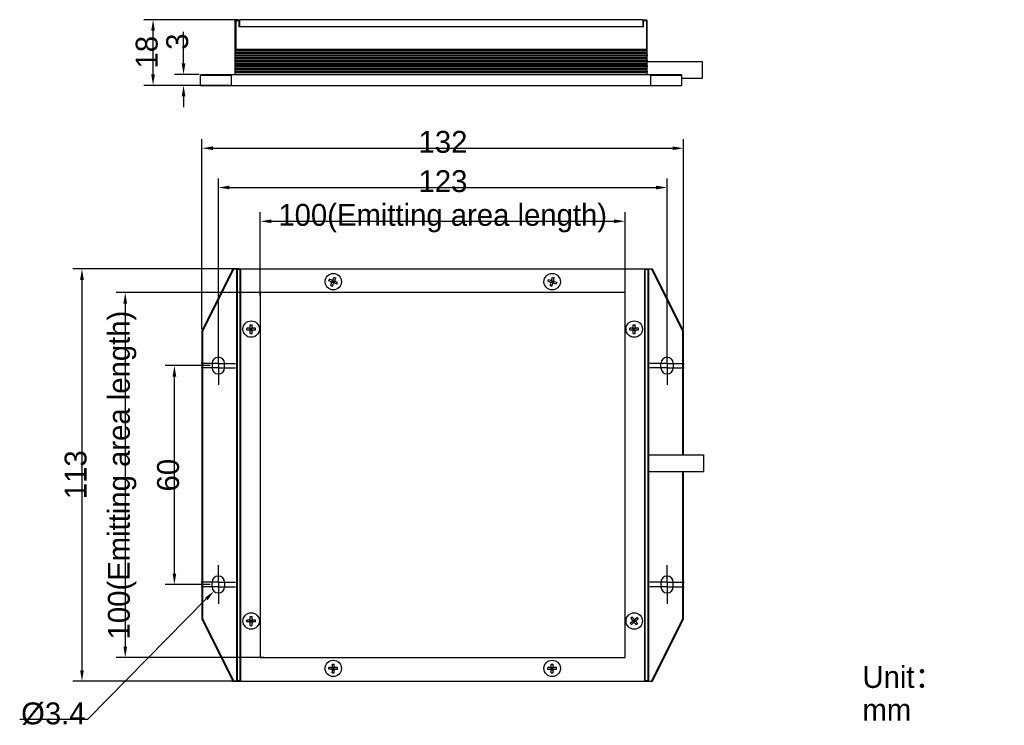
# Model space of a CAD drawing. Header units: millimetres. Extents: x 65 to 335, y 71 to 265.
import ezdxf

# ---------------------------------------------------------------- set-up
doc = ezdxf.new("R2010")
doc.units = ezdxf.units.MM
doc.header["$LTSCALE"] = 23.1
doc.header["$PDMODE"] = 3
doc.header["$PDSIZE"] = 8
doc.linetypes.add('CENTER', pattern=[0.6, 0.375, -0.075, 0.075, -0.075])
doc.layers.get('0').update_dxf_attribs({"linetype": 'CONTINUOUS'})
doc.layers.get('Defpoints').update_dxf_attribs({"linetype": 'CONTINUOUS'})
for name, color, linetype in [('00_COMPONENTS', 7, 'CONTINUOUS'), ('03_ALL_AXES', 7, 'CONTINUOUS'), ('05_ALL_CURVES', 7, 'CONTINUOUS'), ('50_ALL_DETAILS', 7, 'CONTINUOUS'), ('51__DRAFT_DIMS', 7, 'CONTINUOUS')]:
    doc.layers.add(name, color=color, linetype=linetype)
doc.styles.get("Standard").update_dxf_attribs({"font": 'simfang.ttf'})
doc.dimstyles.new('DIMSTYLE_1', dxfattribs={"dimtxt": 3, "dimasz": 3, "dimexe": 2.5, "dimexo": 0.5, "dimgap": 0.75, "dimtad": 1, "dimdsep": 46, "dimtxsty": 'STANDARD', "dimblk": '_FILLED', "dimblk1": '_FILLED', "dimblk2": '_FILLED', "dimcen": 0.09, "dimclrt": 3, "dimazin": 2, "dimtp": 0.3, "dimtm": 0.3, "dimtfac": 1, "dimtofl": 0, "dimtmove": 0, "dimatfit": 3, "dimldrblk": '_FILLED', "dimfxl": 1, "dimtolj": 1, "dimarcsym": 0})
doc.dimstyles.new('DIMSTYLE_2', dxfattribs={"dimtxt": 3, "dimasz": 3, "dimexe": 2.5, "dimexo": 0.5, "dimgap": 0.75, "dimtad": 1, "dimdsep": 46, "dimtxsty": 'STANDARD', "dimblk": '_FILLED', "dimblk1": '_FILLED', "dimblk2": '_FILLED', "dimcen": 0.09, "dimclrt": 3, "dimazin": 2, "dimtp": 0.5, "dimtm": 0.5, "dimtfac": 1, "dimtofl": 0, "dimtmove": 0, "dimatfit": 3, "dimldrblk": '_FILLED', "dimfxl": 1, "dimtolj": 1, "dimarcsym": 0})
doc.dimstyles.new('DIMSTYLE_3', dxfattribs={"dimtxt": 3, "dimasz": 3, "dimexe": 2.5, "dimexo": 0.5, "dimgap": 0.75, "dimtad": 1, "dimdsep": 46, "dimtxsty": 'STANDARD', "dimblk": '_FILLED', "dimblk1": '_FILLED', "dimblk2": '_FILLED', "dimcen": 0.09, "dimclrt": 3, "dimazin": 2, "dimtp": 0.1, "dimtm": 0.1, "dimtfac": 1, "dimtofl": 0, "dimtmove": 0, "dimatfit": 3, "dimldrblk": '_FILLED', "dimfxl": 1, "dimtolj": 1, "dimarcsym": 0})
doc.dimstyles.new('DIMSTYLE_4', dxfattribs={"dimtxt": 3, "dimasz": 3, "dimexe": 2.5, "dimexo": 0.5, "dimgap": 0.75, "dimtad": 1, "dimdsep": 46, "dimtxsty": 'STANDARD', "dimblk": '_FILLED', "dimblk1": '_FILLED', "dimblk2": '_FILLED', "dimcen": 0.09, "dimclrt": 3, "dimazin": 2, "dimtp": 0.2, "dimtm": 0.2, "dimtfac": 1, "dimtofl": 0, "dimtmove": 0, "dimatfit": 3, "dimldrblk": '_FILLED', "dimfxl": 1, "dimtolj": 1, "dimarcsym": 0})
doc.dimstyles.new('DIMSTYLE_5', dxfattribs={"dimtxt": 3, "dimasz": 3, "dimexe": 2.5, "dimexo": 0.5, "dimtad": 1, "dimdsep": 46, "dimtxsty": 'STANDARD', "dimblk": '_FILLED', "dimblk1": '_FILLED', "dimblk2": '_FILLED', "dimcen": 0.09, "dimclrt": 3, "dimazin": 2, "dimtp": 0.1, "dimtm": 0.1, "dimtfac": 1, "dimtofl": 0, "dimtmove": 0, "dimatfit": 1, "dimldrblk": '_FILLED', "dimfxl": 1, "dimtolj": 1, "dimarcsym": 0})

# ---------------------------------------------------------------- blocks, each defined once
blk = doc.blocks.new('_FILLED')
at = {"color": 0, "linetype": 'ByBlock'}
blk.add_solid([(0, 0), (-1, 0.167), (-1, -0.167)], dxfattribs=at)
blk = doc.blocks.new('*D1')
at = {"layer": '51__DRAFT_DIMS', "color": 0, "lineweight": -2}
for p, q in [((117.56, 169.91), (105.22, 169.91)), ((107.72, 112.91), (107.72, 166.91)), ((117.56, 109.91), (105.22, 109.91))]:
    blk.add_line(p, q, dxfattribs=at)
at = {"layer": 'Defpoints', "color": 0}
for p in [(107.72, 169.91), (118.06, 169.91), (118.06, 109.91)]:
    blk.add_point(p, dxfattribs=at)
at = {"layer": '51__DRAFT_DIMS', "color": 0, "linetype": 'ByBlock', "lineweight": -2, "xscale": 3, "yscale": 3, "zscale": 3}
for p, rotation in [((107.72, 169.91), 90), ((107.72, 109.91), 270)]:
    blk.add_blockref('_FILLED', p, dxfattribs=dict(at, rotation=rotation))
at = {"layer": '51__DRAFT_DIMS', "color": 3, "insert": (102.97, 139.88), "char_height": 3, "attachment_point": 2, "rotation": 90, "line_spacing_factor": 0.9}
blk.add_mtext('\\A1;\\A1;{\\fFZLanTingHei-R-GBK|b0|i0|c134|p2;\\H2x;\\C0;60}', dxfattribs=at)
blk = doc.blocks.new('*D2')
at = {"layer": '51__DRAFT_DIMS', "color": 0, "lineweight": -2}
for p, q in [((132.26, 189.91), (91.74, 189.91)), ((94.24, 186.91), (94.24, 92.91)), ((132.26, 89.91), (91.74, 89.91))]:
    blk.add_line(p, q, dxfattribs=at)
at = {"layer": 'Defpoints', "color": 0}
for p in [(132.76, 189.91), (94.24, 89.91), (132.76, 89.91)]:
    blk.add_point(p, dxfattribs=at)
at = {"layer": '51__DRAFT_DIMS', "color": 0, "linetype": 'ByBlock', "lineweight": -2, "xscale": 3, "yscale": 3, "zscale": 3}
for p, rotation in [((94.24, 189.91), 90), ((94.24, 89.91), 270)]:
    blk.add_blockref('_FILLED', p, dxfattribs=dict(at, rotation=rotation))
at = {"layer": '51__DRAFT_DIMS', "color": 3, "insert": (84.99, 139.91), "char_height": 3, "attachment_point": 2, "rotation": 90, "line_spacing_factor": 0.9}
blk.add_mtext('\\A1;\\A1;\\P{\\fFZLanTingHei-R-GBK|b0|i0|c134|p2;\\H2x;\\C0;100(\\f方正兰亭黑_GBK|b0|i0|c134|p0;\\C256;Emitting area length\\fFZLanTingHei-R-GBK|b0|i0|c134|p2;\\C0;)}', dxfattribs=at)
blk = doc.blocks.new('*D3')
at = {"layer": '51__DRAFT_DIMS', "color": 0, "lineweight": -2}
for p, q in [((125.46, 196.41), (79.88, 196.41)), ((82.38, 193.41), (82.38, 86.41)), ((125.46, 83.41), (79.88, 83.41))]:
    blk.add_line(p, q, dxfattribs=at)
at = {"layer": 'Defpoints', "color": 0}
for p in [(125.96, 196.41), (82.38, 83.41), (125.96, 83.41)]:
    blk.add_point(p, dxfattribs=at)
at = {"layer": '51__DRAFT_DIMS', "color": 0, "linetype": 'ByBlock', "lineweight": -2, "xscale": 3, "yscale": 3, "zscale": 3}
for p, rotation in [((82.38, 196.41), 90), ((82.38, 83.41), 270)]:
    blk.add_blockref('_FILLED', p, dxfattribs=dict(at, rotation=rotation))
at = {"layer": '51__DRAFT_DIMS', "color": 3, "insert": (77.63, 139.99), "char_height": 3, "attachment_point": 2, "rotation": 90, "line_spacing_factor": 0.9}
blk.add_mtext('\\A1;\\A1;{\\fFZLanTingHei-R-GBK|b0|i0|c134|p2;\\H2x;\\C0;113}', dxfattribs=at)
blk = doc.blocks.new('*D4')
at = {"layer": '51__DRAFT_DIMS', "color": 0, "lineweight": -2}
for p, q in [((131.26, 188.91), (131.26, 211.97)), ((231.26, 188.91), (231.26, 211.97)), ((134.26, 209.47), (228.26, 209.47))]:
    blk.add_line(p, q, dxfattribs=at)
at = {"layer": 'Defpoints', "color": 0}
for p in [(231.26, 209.47), (131.26, 188.41), (231.26, 188.41)]:
    blk.add_point(p, dxfattribs=at)
at = {"layer": '51__DRAFT_DIMS', "color": 0, "linetype": 'ByBlock', "lineweight": -2, "xscale": 3, "yscale": 3, "zscale": 3, "rotation": 180}
blk.add_blockref('_FILLED', (131.26, 209.47), dxfattribs=at)
at = {"layer": '51__DRAFT_DIMS', "color": 0, "linetype": 'ByBlock', "lineweight": -2, "xscale": 3, "yscale": 3, "zscale": 3}
blk.add_blockref('_FILLED', (231.26, 209.47), dxfattribs=at)
at = {"layer": '51__DRAFT_DIMS', "color": 3, "insert": (181.26, 218.72), "char_height": 3, "attachment_point": 2, "line_spacing_factor": 0.9}
blk.add_mtext('\\A1;\\A1;\\P{\\fFZLanTingHei-R-GBK|b0|i0|c134|p2;\\H2x;\\C0;100(\\f方正兰亭黑_GBK|b0|i0|c134|p0;\\C256;Emitting area length\\fFZLanTingHei-R-GBK|b0|i0|c134|p2;\\C0;)}', dxfattribs=at)
blk = doc.blocks.new('*D5')
at = {"layer": '51__DRAFT_DIMS', "color": 0, "lineweight": -2}
for p, q in [((115.26, 179.86), (115.26, 231.99)), ((118.26, 229.49), (244.26, 229.49)), ((247.26, 179.86), (247.26, 231.99))]:
    blk.add_line(p, q, dxfattribs=at)
at = {"layer": 'Defpoints', "color": 0}
for p in [(247.26, 229.49), (115.26, 179.36), (247.26, 179.36)]:
    blk.add_point(p, dxfattribs=at)
at = {"layer": '51__DRAFT_DIMS', "color": 0, "linetype": 'ByBlock', "lineweight": -2, "xscale": 3, "yscale": 3, "zscale": 3, "rotation": 180}
blk.add_blockref('_FILLED', (115.26, 229.49), dxfattribs=at)
at = {"layer": '51__DRAFT_DIMS', "color": 0, "linetype": 'ByBlock', "lineweight": -2, "xscale": 3, "yscale": 3, "zscale": 3}
blk.add_blockref('_FILLED', (247.26, 229.49), dxfattribs=at)
at = {"layer": '51__DRAFT_DIMS', "color": 3, "insert": (181.34, 234.24), "char_height": 3, "attachment_point": 2, "line_spacing_factor": 0.9}
blk.add_mtext('\\A1;\\A1;{\\fFZLanTingHei-R-GBK|b0|i0|c134|p2;\\H2x;\\C0;132}', dxfattribs=at)
blk = doc.blocks.new('*D8')
at = {"layer": '51__DRAFT_DIMS', "color": 0}
for p, q in [((119.67, 109.31), (119.85, 109.31)), ((119.76, 109.22), (119.76, 109.4))]:
    blk.add_line(p, q, dxfattribs=at)
at = {"layer": '51__DRAFT_DIMS', "color": 0, "lineweight": -2}
for p in [(116.46, 105.96), (65.31, 72.97)]:
    blk.add_line(p, (83.99, 72.97), dxfattribs=at)
at = {"layer": 'Defpoints', "color": 0}
for p in [(118.57, 108.1), (120.95, 110.52)]:
    blk.add_point(p, dxfattribs=at)
at = {"layer": '51__DRAFT_DIMS', "color": 0, "linetype": 'ByBlock', "lineweight": -2, "xscale": 3, "yscale": 3, "zscale": 3, "rotation": 45.45240746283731}
blk.add_blockref('_FILLED', (118.57, 108.1), dxfattribs=at)
at = {"layer": '51__DRAFT_DIMS', "color": 3, "insert": (83.36, 82.09), "char_height": 3, "attachment_point": 3, "line_spacing_factor": 0.9}
blk.add_mtext('\\A1;{\\A1;\\P\\fArial|b0|i0|c134|p2;\\H2x;\\C0;%%c\\fFZLanTingHei-R-GBK|b0|i0|c134|p2;3.4}', dxfattribs=at)
blk = doc.blocks.new('*D9')
at = {"layer": '51__DRAFT_DIMS', "color": 0, "lineweight": -2}
for p, q in [((119.76, 175.2), (119.76, 221.22)), ((122.76, 218.72), (239.76, 218.72)), ((242.76, 174.8), (242.76, 221.22))]:
    blk.add_line(p, q, dxfattribs=at)
at = {"layer": 'Defpoints', "color": 0}
for p in [(242.76, 218.72), (119.76, 174.7), (242.76, 174.3)]:
    blk.add_point(p, dxfattribs=at)
at = {"layer": '51__DRAFT_DIMS', "color": 0, "linetype": 'ByBlock', "lineweight": -2, "xscale": 3, "yscale": 3, "zscale": 3, "rotation": 180}
blk.add_blockref('_FILLED', (119.76, 218.72), dxfattribs=at)
at = {"layer": '51__DRAFT_DIMS', "color": 0, "linetype": 'ByBlock', "lineweight": -2, "xscale": 3, "yscale": 3, "zscale": 3}
blk.add_blockref('_FILLED', (242.76, 218.72), dxfattribs=at)
at = {"layer": '51__DRAFT_DIMS', "color": 3, "insert": (181.34, 223.47), "char_height": 3, "attachment_point": 2, "line_spacing_factor": 0.9}
blk.add_mtext('\\A1;\\A1;{\\fFZLanTingHei-R-GBK|b0|i0|c134|p2;\\H2x;\\C0;123}', dxfattribs=at)
blk = doc.blocks.new('*D17')
at = {"layer": '51__DRAFT_DIMS', "color": 0, "lineweight": -2}
for p, q in [((110.22, 252.72), (110.22, 261.43)), ((114.54, 249.72), (107.72, 249.72)), ((114.34, 246.72), (107.72, 246.72)), ((110.22, 243.72), (110.22, 240.72))]:
    blk.add_line(p, q, dxfattribs=at)
at = {"layer": 'Defpoints', "color": 0}
for p in [(115.04, 249.72), (110.22, 246.72), (114.84, 246.72)]:
    blk.add_point(p, dxfattribs=at)
at = {"layer": '51__DRAFT_DIMS', "color": 0, "linetype": 'ByBlock', "lineweight": -2, "xscale": 3, "yscale": 3, "zscale": 3}
for p, rotation in [((110.22, 249.72), 270), ((110.22, 246.72), 90)]:
    blk.add_blockref('_FILLED', p, dxfattribs=dict(at, rotation=rotation))
at = {"layer": '51__DRAFT_DIMS', "color": 3, "insert": (105.47, 256.47), "char_height": 3, "attachment_point": 1, "rotation": 90, "line_spacing_factor": 0.9}
blk.add_mtext('\\A1;\\A1;{\\fFZLanTingHei-R-GBK|b0|i0|c134|p2;\\H2x;\\C0;3}', dxfattribs=at)
blk = doc.blocks.new('*D18')
at = {"layer": '51__DRAFT_DIMS', "color": 0, "lineweight": -2}
for p, q in [((125.04, 264.72), (99.36, 264.72)), ((101.86, 249.72), (101.86, 261.72)), ((122.84, 246.72), (99.36, 246.72))]:
    blk.add_line(p, q, dxfattribs=at)
at = {"layer": 'Defpoints', "color": 0}
for p in [(101.86, 264.72), (125.54, 264.72), (123.34, 246.72)]:
    blk.add_point(p, dxfattribs=at)
at = {"layer": '51__DRAFT_DIMS', "color": 0, "linetype": 'ByBlock', "lineweight": -2, "xscale": 3, "yscale": 3, "zscale": 3}
for p, rotation in [((101.86, 264.72), 90), ((101.86, 246.72), 270)]:
    blk.add_blockref('_FILLED', p, dxfattribs=dict(at, rotation=rotation))
at = {"layer": '51__DRAFT_DIMS', "color": 3, "insert": (97.11, 255.81), "char_height": 3, "attachment_point": 2, "rotation": 90, "line_spacing_factor": 0.9}
blk.add_mtext('\\A1;\\A1;{\\fFZLanTingHei-R-GBK|b0|i0|c134|p2;\\H2x;\\C0;18}', dxfattribs=at)

msp = doc.modelspace()

# ---------------------------------------------------------------- linework, layer by layer
at = {"layer": '00_COMPONENTS', "color": 0}
for p, q in [((124.537, 264.718), (124.337, 264.518)), ((124.337, 249.718), (124.337, 264.518)), ((124.537, 264.518), (124.437, 264.618)), ((124.537, 264.718), (125.337, 264.718)), ((124.537, 264.518), (124.537, 256.568)), ((124.537, 264.518), (125.337, 264.518)), ((125.337, 264.718), (125.337, 262.718)), ((125.537, 264.718), (125.537, 262.718)), ((236.137, 264.718), (125.537, 264.718)), ((236.137, 264.718), (236.137, 262.718)), ((236.337, 264.718), (237.137, 264.718)), ((236.337, 262.718), (236.337, 264.718)), ((236.337, 264.518), (237.137, 264.518)), ((237.337, 264.518), (237.137, 264.718)), ((237.137, 264.518), (237.237, 264.618)), ((237.137, 264.518), (237.137, 256.568)), ((237.337, 249.718), (237.337, 264.518)), ((236.337, 262.718), (125.337, 262.718)), ((124.337, 256.318), (124.457, 256.408)), ((124.457, 256.408), (237.217, 256.408)), ((237.137, 256.568), (124.537, 256.568)), ((237.337, 256.318), (237.217, 256.408)), ((124.337, 255.881), (237.337, 255.881)), ((124.337, 255.561), (237.337, 255.561)), ((124.337, 255.131), (237.337, 255.131)), ((124.337, 254.811), (237.337, 254.811)), ((124.337, 254.381), (237.337, 254.381)), ((124.337, 254.061), (237.337, 254.061)), ((124.337, 253.632), (237.337, 253.632)), ((124.337, 253.312), (237.337, 253.312)), ((124.337, 252.882), (237.337, 252.882)), ((124.337, 252.562), (237.337, 252.562)), ((124.337, 252.132), (237.337, 252.132)), ((124.337, 251.812), (237.337, 251.812)), ((124.337, 251.383), (237.337, 251.383)), ((124.337, 251.063), (237.337, 251.063)), ((237.337, 253.218), (252.337, 253.218)), ((252.337, 253.218), (252.337, 248.718)), ((114.837, 249.518), (115.037, 249.718)), ((114.837, 246.718), (114.837, 249.518)), ((114.837, 249.518), (123.337, 249.518)), ((115.037, 249.718), (246.637, 249.718)), ((123.56, 249.718), (123.337, 249.518)), ((123.337, 246.718), (123.337, 249.518)), ((124.337, 250.633), (237.337, 250.633)), ((124.337, 250.313), (237.337, 250.313)), ((124.337, 249.758), (237.337, 249.758)), ((238.337, 249.518), (238.113, 249.718)), ((238.337, 249.518), (246.837, 249.518)), ((238.337, 246.718), (238.337, 249.518)), ((246.837, 249.518), (246.637, 249.718)), ((246.837, 246.718), (246.837, 249.518)), ((246.837, 248.718), (252.337, 248.718)), ((114.837, 246.718), (246.837, 246.718)), ((123.759, 196.412), (115.259, 179.363)), ((123.983, 196.412), (115.459, 179.316)), ((123.759, 196.412), (238.759, 196.412)), ((124.759, 196.212), (124.959, 196.412)), ((124.759, 196.212), (124.759, 83.612)), ((124.959, 196.212), (124.859, 196.312)), ((124.959, 196.212), (124.959, 83.612)), ((125.759, 196.212), (124.959, 196.212)), ((125.759, 83.412), (125.759, 196.412)), ((125.959, 83.412), (125.959, 196.412)), ((236.559, 196.412), (236.559, 83.412)), ((236.759, 83.412), (236.759, 196.412)), ((237.559, 196.212), (236.759, 196.212)), ((237.559, 196.412), (237.759, 196.212)), ((237.559, 196.212), (237.659, 196.312)), ((237.559, 83.612), (237.559, 196.212)), ((237.759, 83.612), (237.759, 196.212)), ((247.059, 179.316), (238.536, 196.412)), ((247.259, 179.363), (238.759, 196.412)), ((150.055, 193.142), (150.247, 193.603)), ((150.656, 192.892), (150.055, 193.142)), ((150.848, 193.354), (150.247, 193.603)), ((150.568, 191.9), (150.818, 192.5)), ((150.568, 191.9), (151.03, 191.708)), ((150.818, 192.73), (151.701, 193.094)), ((150.933, 192.777), (151.125, 193.239)), ((150.933, 192.777), (151.394, 192.585)), ((151.49, 192.816), (151.029, 193.008)), ((151.03, 191.708), (151.279, 192.308)), ((151.442, 192.47), (151.077, 193.353)), ((151.125, 193.239), (151.586, 193.047)), ((151.164, 192.681), (151.355, 193.143)), ((151.24, 193.516), (151.489, 194.116)), ((151.394, 192.585), (151.586, 193.047)), ((151.489, 194.116), (151.951, 193.924)), ((152.272, 192.22), (151.671, 192.47)), ((151.701, 193.324), (151.951, 193.924)), ((152.464, 192.682), (151.863, 192.932)), ((152.272, 192.22), (152.464, 192.682)), ((210.179, 193.49), (210.038, 193.011)), ((210.038, 193.011), (210.661, 192.827)), ((210.179, 193.49), (210.802, 193.307)), ((210.681, 191.831), (210.864, 192.455)), ((210.681, 191.831), (211.161, 191.69)), ((210.84, 192.683), (211.679, 193.141)), ((211.09, 193.222), (210.949, 192.743)), ((210.949, 192.743), (211.429, 192.601)), ((211.02, 192.982), (211.499, 192.841)), ((211.488, 192.492), (211.031, 193.331)), ((211.09, 193.222), (211.57, 193.081)), ((211.161, 191.69), (211.344, 192.314)), ((211.175, 193.51), (211.358, 194.134)), ((211.189, 192.672), (211.33, 193.152)), ((211.358, 194.134), (211.838, 193.992)), ((211.57, 193.081), (211.429, 192.601)), ((211.655, 193.369), (211.838, 193.992)), ((211.717, 192.517), (212.34, 192.333)), ((211.858, 192.996), (212.481, 192.813)), ((212.481, 192.813), (212.34, 192.333)), ((128.509, 180.462), (128.509, 181.112)), ((128.509, 181.112), (129.009, 181.112)), ((129.009, 180.462), (129.009, 181.112)), ((233.509, 181.112), (234.009, 181.112)), ((233.509, 180.462), (233.509, 181.112)), ((234.009, 180.462), (234.009, 181.112)), ((115.259, 179.363), (115.259, 100.46)), ((115.259, 179.363), (115.459, 179.316)), ((115.459, 179.316), (115.459, 100.507)), ((127.559, 179.662), (127.559, 180.162)), ((128.209, 180.162), (127.559, 180.162)), ((128.209, 179.662), (127.559, 179.662)), ((128.422, 179.574), (129.097, 180.25)), ((129.097, 179.574), (128.422, 180.25)), ((128.509, 179.662), (128.509, 180.162)), ((128.509, 180.162), (129.009, 180.162)), ((129.009, 179.912), (128.509, 179.912)), ((128.509, 179.662), (129.009, 179.662)), ((128.509, 178.712), (128.509, 179.362)), ((128.509, 178.712), (129.009, 178.712)), ((128.759, 179.662), (128.759, 180.162)), ((129.009, 179.662), (129.009, 180.162)), ((129.009, 178.712), (129.009, 179.362)), ((129.959, 180.162), (129.309, 180.162)), ((129.959, 179.662), (129.309, 179.662)), ((129.959, 179.662), (129.959, 180.162)), ((233.209, 180.162), (232.559, 180.162)), ((232.559, 179.662), (232.559, 180.162)), ((233.209, 179.662), (232.559, 179.662)), ((233.422, 179.574), (234.097, 180.25)), ((233.422, 180.25), (234.097, 179.574)), ((233.509, 180.162), (234.009, 180.162)), ((233.509, 179.662), (233.509, 180.162)), ((234.009, 179.912), (233.509, 179.912)), ((233.509, 179.662), (234.009, 179.662)), ((233.509, 178.712), (233.509, 179.362)), ((233.509, 178.712), (234.009, 178.712)), ((233.759, 179.662), (233.759, 180.162)), ((234.009, 179.662), (234.009, 180.162)), ((234.009, 178.712), (234.009, 179.362)), ((234.959, 180.162), (234.309, 180.162)), ((234.959, 179.662), (234.309, 179.662)), ((234.959, 179.662), (234.959, 180.162)), ((247.259, 179.363), (247.059, 179.316)), ((247.059, 145.412), (247.059, 179.316)), ((247.259, 145.412), (247.259, 179.363)), ((118.059, 170.512), (118.059, 169.312)), ((121.459, 169.312), (121.459, 170.512)), ((241.059, 169.312), (241.059, 170.512)), ((244.459, 170.512), (244.459, 169.312)), ((237.759, 145.412), (252.759, 145.412)), ((252.759, 145.412), (252.759, 140.912)), ((237.759, 140.912), (252.759, 140.912)), ((247.059, 100.507), (247.059, 140.912)), ((247.259, 100.46), (247.259, 140.912)), ((118.059, 109.312), (118.059, 110.512)), ((121.459, 110.512), (121.459, 109.312)), ((241.059, 110.512), (241.059, 109.312)), ((244.459, 109.312), (244.459, 110.512)), ((115.259, 100.46), (115.459, 100.507)), ((115.259, 100.46), (123.759, 83.412)), ((115.459, 100.507), (123.983, 83.412)), ((127.559, 99.662), (127.559, 100.162)), ((128.209, 100.162), (127.559, 100.162)), ((128.422, 100.25), (129.097, 99.574)), ((128.422, 99.574), (129.097, 100.25)), ((128.509, 100.462), (128.509, 101.112)), ((128.509, 101.112), (129.009, 101.112)), ((128.509, 99.662), (128.509, 100.162)), ((128.509, 100.162), (129.009, 100.162)), ((129.009, 99.912), (128.509, 99.912)), ((128.759, 99.662), (128.759, 100.162)), ((129.009, 100.462), (129.009, 101.112)), ((129.009, 99.662), (129.009, 100.162)), ((129.959, 100.162), (129.309, 100.162)), ((129.959, 99.662), (129.959, 100.162)), ((233.21, 101.007), (232.818, 100.697)), ((232.818, 100.697), (233.222, 100.187)), ((233.21, 101.007), (233.614, 100.498)), ((233.285, 99.967), (234.234, 99.857)), ((233.8, 100.263), (233.408, 99.952)), ((233.408, 99.952), (233.719, 99.561)), ((233.564, 99.756), (233.955, 100.067)), ((233.604, 100.108), (233.915, 99.716)), ((233.705, 99.437), (233.814, 100.386)), ((234.111, 99.871), (233.719, 99.561)), ((233.8, 100.263), (234.111, 99.871)), ((234.035, 100.449), (234.544, 100.853)), ((234.346, 100.058), (234.855, 100.462)), ((234.544, 100.853), (234.855, 100.462)), ((238.536, 83.412), (247.059, 100.507)), ((238.759, 83.412), (247.259, 100.46)), ((247.259, 100.46), (247.059, 100.507)), ((128.209, 99.662), (127.559, 99.662)), ((128.509, 99.662), (129.009, 99.662)), ((128.509, 98.712), (128.509, 99.362)), ((128.509, 98.712), (129.009, 98.712)), ((129.009, 98.712), (129.009, 99.362)), ((129.959, 99.662), (129.309, 99.662)), ((232.664, 99.362), (233.173, 99.766)), ((232.664, 99.362), (232.975, 98.97)), ((232.975, 98.97), (233.484, 99.374)), ((233.905, 99.326), (234.309, 98.816)), ((234.297, 99.636), (234.701, 99.127)), ((234.701, 99.127), (234.309, 98.816)), ((150.058, 86.668), (150.061, 87.168)), ((150.708, 86.664), (150.058, 86.668)), ((150.711, 87.164), (150.061, 87.168)), ((150.92, 86.576), (151.599, 87.248)), ((150.923, 87.251), (151.596, 86.572)), ((151.008, 86.663), (151.011, 87.163)), ((151.008, 86.663), (151.508, 86.661)), ((151.509, 86.911), (151.009, 86.913)), ((151.011, 87.163), (151.511, 87.161)), ((151.012, 87.463), (151.015, 88.113)), ((151.015, 88.113), (151.515, 88.111)), ((151.258, 86.662), (151.261, 87.162)), ((151.508, 86.661), (151.511, 87.161)), ((151.512, 87.461), (151.515, 88.111)), ((152.458, 86.656), (151.808, 86.659)), ((152.461, 87.156), (151.811, 87.159)), ((152.458, 86.656), (152.461, 87.156)), ((210.709, 87.162), (210.059, 87.162)), ((210.059, 86.662), (210.059, 87.162)), ((210.709, 86.662), (210.059, 86.662)), ((210.922, 87.25), (211.597, 86.574)), ((210.922, 86.574), (211.597, 87.25)), ((211.009, 88.112), (211.509, 88.112)), ((211.009, 87.462), (211.009, 88.112)), ((211.009, 87.162), (211.509, 87.162)), ((211.009, 86.662), (211.009, 87.162)), ((211.509, 86.912), (211.009, 86.912)), ((211.009, 86.662), (211.509, 86.662)), ((211.259, 86.662), (211.259, 87.162)), ((211.509, 87.462), (211.509, 88.112)), ((211.509, 86.662), (211.509, 87.162)), ((212.459, 87.162), (211.809, 87.162)), ((212.459, 86.662), (211.809, 86.662)), ((212.459, 86.662), (212.459, 87.162)), ((151.004, 85.713), (151.007, 86.363)), ((151.004, 85.713), (151.504, 85.711)), ((151.504, 85.711), (151.507, 86.361)), ((211.009, 85.712), (211.009, 86.362)), ((211.009, 85.712), (211.509, 85.712)), ((211.509, 85.712), (211.509, 86.362)), ((123.759, 83.412), (238.759, 83.412)), ((124.959, 83.412), (124.759, 83.612)), ((124.959, 83.612), (124.859, 83.512)), ((124.959, 83.612), (125.759, 83.612)), ((236.759, 83.612), (237.559, 83.612)), ((237.659, 83.512), (237.559, 83.612)), ((237.559, 83.412), (237.759, 83.612))]:
    msp.add_line(p, q, dxfattribs=at)
for centre in [(151.259, 192.912), (211.259, 192.912), (128.759, 179.912), (233.759, 179.912), (128.759, 99.912), (233.759, 99.912), (151.259, 86.912), (211.259, 86.912)]:
    msp.add_circle(centre, 2.25, dxfattribs=at)
for centre, radius, start, end in [((150.541, 192.615), 0.3, 337.43013, 67.43013), ((150.963, 193.631), 0.3, 247.43013, 337.43013), ((151.556, 192.193), 0.3, 67.43013, 157.43013), ((151.978, 193.209), 0.3, 157.43013, 247.43013), ((210.577, 192.539), 0.3, 343.60471, 73.60471), ((210.887, 193.595), 0.3, 253.60471, 343.60471), ((211.632, 192.229), 0.3, 73.60471, 163.60471), ((211.942, 193.284), 0.3, 163.60471, 253.60471), ((128.209, 180.462), 0.3, 269.99987, 359.99987), ((128.209, 179.362), 0.3, 359.99987, 89.99987), ((129.309, 180.462), 0.3, 179.99987, 269.99987), ((129.309, 179.362), 0.3, 89.99987, 179.99987), ((233.209, 180.462), 0.3, 270, 360), ((233.209, 179.362), 0.3, 0, 90), ((234.309, 180.462), 0.3, 180, 270), ((234.309, 179.362), 0.3, 90, 180), ((119.759, 170.512), 1.7, 0, 180), ((242.759, 170.512), 1.7, 0, 180), ((119.759, 169.312), 1.7, 180, 360), ((242.759, 169.312), 1.7, 180, 360), ((119.759, 110.512), 1.7, 0, 180), ((242.759, 110.512), 1.7, 0, 180), ((119.759, 109.312), 1.7, 180, 360), ((242.759, 109.312), 1.7, 180, 360), ((128.209, 100.462), 0.3, 270, 360), ((129.309, 100.462), 0.3, 180, 270), ((232.987, 100.001), 0.3, 308.41691, 38.41691), ((233.849, 100.685), 0.3, 218.41691, 308.41691), ((234.532, 99.823), 0.3, 128.41691, 218.41691), ((128.209, 99.362), 0.3, 0, 90), ((129.309, 99.362), 0.3, 90, 180), ((233.67, 99.139), 0.3, 38.41691, 128.41691), ((150.707, 86.364), 0.3, 359.72549, 89.72549), ((150.712, 87.464), 0.3, 269.72549, 359.72549), ((151.807, 86.359), 0.3, 89.72549, 179.72549), ((151.812, 87.459), 0.3, 179.72549, 269.72549), ((210.709, 87.462), 0.3, 270, 360), ((210.709, 86.362), 0.3, 0, 90), ((211.809, 87.462), 0.3, 180, 270), ((211.809, 86.362), 0.3, 90, 180)]:
    msp.add_arc(centre, radius, start, end, dxfattribs=at)
for centre, major_axis, start_param, end_param in [((124.337, 256.568), (0.2, 0), -0.9272934, 0), ((237.337, 256.568), (0, 0.2), -4.712389, -3.7850955), ((124.207, 254.971), (0, 0.2), -2.4340082, -0.7075844), ((237.467, 254.971), (0, 0.2), 0.7075844, 2.4340082), ((124.207, 253.472), (0, 0.2), -2.4340082, -0.7075844), ((124.207, 251.972), (0, 0.2), -2.4340082, -0.7075844), ((237.467, 253.472), (0, 0.2), 0.7075844, 2.4340082), ((237.467, 251.972), (0, 0.2), 0.7075844, 2.4340082), ((124.207, 250.473), (0, 0.2), -2.4340082, -0.7075844), ((237.467, 250.473), (0, 0.2), 0.7075844, 2.4340082)]:
    msp.add_ellipse(centre, major_axis=major_axis, ratio=1, start_param=start_param, end_param=end_param, dxfattribs=at)
at = {"layer": '03_ALL_AXES', "color": 0, "linetype": 'CENTER'}
for p, q in [((119.759, 174.012), (119.759, 175.212)), ((119.759, 170.512), (119.759, 174.012)), ((242.759, 174.012), (242.759, 175.212)), ((242.759, 170.512), (242.759, 174.012)), ((119.759, 170.512), (115.059, 170.512)), ((119.759, 170.512), (119.759, 165.812)), ((119.759, 170.512), (124.459, 170.512)), ((242.759, 170.512), (238.059, 170.512)), ((242.759, 170.512), (247.459, 170.512)), ((242.759, 170.512), (242.759, 165.812)), ((119.759, 169.312), (115.059, 169.312)), ((119.759, 169.312), (124.459, 169.312)), ((242.759, 169.312), (238.059, 169.312)), ((242.759, 169.312), (247.459, 169.312)), ((119.759, 165.812), (119.759, 164.612)), ((242.759, 165.812), (242.759, 164.612)), ((119.759, 114.012), (119.759, 115.212)), ((119.759, 110.512), (119.759, 114.012)), ((242.759, 114.012), (242.759, 115.212)), ((242.759, 110.512), (242.759, 114.012)), ((119.759, 110.512), (115.059, 110.512)), ((119.759, 109.312), (115.059, 109.312)), ((119.759, 110.512), (119.759, 105.812)), ((119.759, 110.512), (124.459, 110.512)), ((119.759, 109.312), (124.459, 109.312)), ((242.759, 110.512), (238.059, 110.512)), ((242.759, 109.312), (238.059, 109.312)), ((242.759, 110.512), (247.459, 110.512)), ((242.759, 110.512), (242.759, 105.812)), ((242.759, 109.312), (247.459, 109.312)), ((119.759, 105.812), (119.759, 104.612)), ((242.759, 105.812), (242.759, 104.612))]:
    msp.add_line(p, q, dxfattribs=at)
at = {"layer": '05_ALL_CURVES', "color": 0}
for p, q in [((131.259, 189.912), (131.259, 89.912)), ((231.259, 189.912), (131.259, 189.912)), ((231.259, 89.912), (231.259, 189.912)), ((131.259, 89.912), (231.259, 89.912))]:
    msp.add_line(p, q, dxfattribs=at)

# ---------------------------------------------------------------- texts
at = {"layer": '50_ALL_DETAILS', "color": 0, "insert": (296.322, 87.574), "char_height": 6, "width": 17.58984, "attachment_point": 1, "line_spacing_factor": 0.9}
msp.add_mtext('{\\fFZLanTingHei-R-GBK|b0|i0|c134|p2;Unit：mm}', dxfattribs=at)

# ---------------------------------------------------------------- dimensions: what is measured, and where the dimension line sits
at = {"layer": '51__DRAFT_DIMS', "color": 0}
for base, p1, p2, angle, text, dimstyle, picture, middle in [((101.857, 264.718), (123.337, 246.718), (125.537, 264.718), 90, '\\A1;{\\fFZLanTingHei-R-GBK|b0|i0|c134|p2;\\H2x;\\C0;<>}', 'DIMSTYLE_4', '*D18', (101.857, 255.815)), ((110.223, 246.718), (115.037, 249.718), (114.837, 246.718), 270, '\\A1;{\\fFZLanTingHei-R-GBK|b0|i0|c134|p2;\\H2x;\\C0;<>}', 'DIMSTYLE_3', '*D17', (110.223, 258.573)), ((82.384, 83.412), (125.959, 196.412), (125.959, 83.412), 270, '\\A1;{\\fFZLanTingHei-R-GBK|b0|i0|c134|p2;\\H2x;\\C0;<>}', 'DIMSTYLE_1', '*D3', (82.384, 139.994)), ((94.238, 89.912), (132.759, 189.912), (132.759, 89.912), 270, '\\A1;\\P{\\fFZLanTingHei-R-GBK|b0|i0|c134|p2;\\H2x;\\C0;100(\\f方正兰亭黑_GBK|b0|i0|c134|p0;\\C256;Emitting area length\\fFZLanTingHei-R-GBK|b0|i0|c134|p2;\\C0;)}', 'DIMSTYLE_1', '*D2', (94.238, 139.912)), ((107.723, 169.912), (118.059, 109.912), (118.059, 169.912), 90, '\\A1;{\\fFZLanTingHei-R-GBK|b0|i0|c134|p2;\\H2x;\\C0;<>}', 'DIMSTYLE_1', '*D1', (107.723, 139.88))]:
    dim = msp.add_linear_dim(base=base, p1=p1, p2=p2, angle=angle, text=text, dimstyle=dimstyle, override={"dimtxsty": 'STANDARD'}, dxfattribs=at)
    dim.commit()
    dim.dimension.update_dxf_attribs({"geometry": picture, "text_midpoint": middle, "dimtype": 160})
for base, p1, p2, text, dimstyle, picture, middle in [((247.259, 229.487), (115.259, 179.363), (247.259, 179.363), '\\A1;{\\fFZLanTingHei-R-GBK|b0|i0|c134|p2;\\H2x;\\C0;<>}', 'DIMSTYLE_2', '*D5', (181.342, 229.487)), ((242.759, 218.721), (119.759, 174.697), (242.759, 174.298), '\\A1;{\\fFZLanTingHei-R-GBK|b0|i0|c134|p2;\\H2x;\\C0;<>}', 'DIMSTYLE_2', '*D9', (181.342, 218.721)), ((231.259, 209.471), (131.259, 188.412), (231.259, 188.412), '\\A1;\\P{\\fFZLanTingHei-R-GBK|b0|i0|c134|p2;\\H2x;\\C0;100(\\f方正兰亭黑_GBK|b0|i0|c134|p0;\\C256;Emitting area length\\fFZLanTingHei-R-GBK|b0|i0|c134|p2;\\C0;)}', 'DIMSTYLE_1', '*D4', (181.259, 209.471))]:
    dim = msp.add_linear_dim(base=base, p1=p1, p2=p2, text=text, dimstyle=dimstyle, override={"dimtxsty": 'STANDARD'}, dxfattribs=at)
    dim.commit()
    dim.dimension.update_dxf_attribs({"geometry": picture, "text_midpoint": middle, "dimtype": 160})
dim = msp.add_diameter_dim_2p(p1=(120.952, 110.523), p2=(118.567, 108.1), text='{\\A1;\\P\\fArial|b0|i0|c134|p2;\\H2x;\\C0;%%c\\fFZLanTingHei-R-GBK|b0|i0|c134|p2;<>}', dimstyle='DIMSTYLE_5', override={"dimtih": 1, "dimtoh": 1, "dimpost": '<>', "dimtxsty": 'STANDARD'}, dxfattribs=at)
dim.commit()
dim.dimension.update_dxf_attribs({"geometry": '*D8', "text_midpoint": (74.334, 72.969), "dimtype": 163})

doc.saveas('drawing.dxf')
